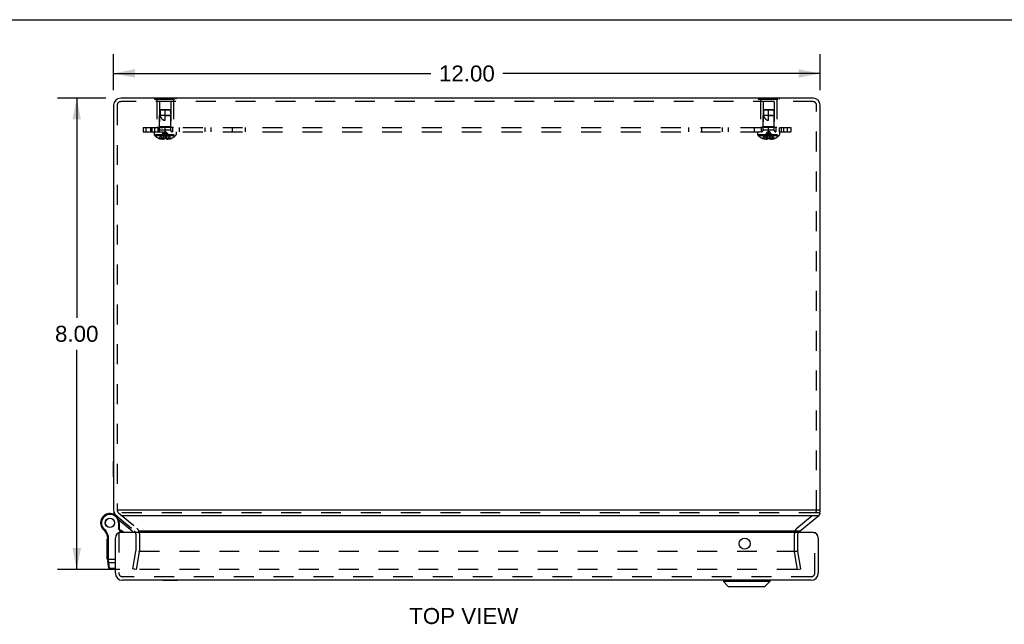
# Model space of a CAD drawing. Header units: inches. Extents: x 0 to 61.5, y 0 to 39.8.
# Tile 8 of 9: x 13.8 to 30.6, y 29.5 to 39.8. Entities that reach past the tile are written whole.
import ezdxf

# ---------------------------------------------------------------- set-up
doc = ezdxf.new("R2010")
doc.units = ezdxf.units.IN
doc.header["$LTSCALE"] = 3.382261
doc.header["$MEASUREMENT"] = 0
doc.linetypes.add('HIDDEN', pattern=[0.2, 0.1, -0.1])
doc.layers.get('0').update_dxf_attribs({"linetype": 'CONTINUOUS'})
for name, color, linetype in [('DEFAULT_2', 8, 'HIDDEN'), ('DIMENSIONS', 7, 'CONTINUOUS'), ('DOOR_ASSEMBLY', 7, 'CONTINUOUS'), ('SUBPANEL', 7, 'CONTINUOUS')]:
    doc.layers.add(name, color=color, linetype=linetype)
doc.styles.get("Standard").update_dxf_attribs({"font": 'arial.ttf'})
doc.dimstyles.new('DIMSTYLE_1', dxfattribs={"dimtxt": 0.271304, "dimasz": 0.361739, "dimexe": 0.09, "dimexo": 0.07, "dimgap": 0.0375, "dimtad": 0, "dimtih": 1, "dimtoh": 1, "dimzin": 4, "dimdsep": 46, "dimtxsty": 'Standard', "dimblk": '_FILLED', "dimblk1": '_FILLED', "dimblk2": '_FILLED', "dimcen": 0.09, "dimadec": 3, "dimazin": 1, "dimtfac": 1, "dimtdec": 3, "dimtofl": 0, "dimtmove": 0, "dimatfit": 3, "dimldrblk": '_FILLED', "dimfxl": 0, "dimtolj": 1, "dimtzin": 4, "dimarcsym": 0})

# ---------------------------------------------------------------- blocks, each defined once
blk = doc.blocks.new('_FILLED')
at = {"color": 0, "linetype": 'ByBlock'}
blk.add_solid([(0, 0), (-1, 0.2), (-1, -0.2)], dxfattribs=at)
blk = doc.blocks.new('*D11')
at = {"layer": 'DIMENSIONS', "color": 2, "linetype": 'Continuous'}
for p, q in [((15.299, 38.46), (14.48, 38.46)), ((14.805, 38.46), (14.805, 34.731)), ((14.805, 30.459), (14.805, 34.188)), ((15.538, 30.459), (14.48, 30.459))]:
    blk.add_line(p, q, dxfattribs=at)
at = {"layer": 'DIMENSIONS', "color": 2, "linetype": 'Continuous', "xscale": 0.3617391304, "yscale": 0.3617391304, "zscale": 0.3617391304}
for p, rotation in [((14.805, 38.46), 90), ((14.805, 30.459), 270)]:
    blk.add_blockref('_FILLED', p, dxfattribs=dict(at, rotation=rotation))
at = {"layer": 'DIMENSIONS', "color": 2, "linetype": 'Continuous', "insert": (14.805, 34.595), "char_height": 0.2713, "width": 0.73726, "attachment_point": 2, "line_spacing_factor": 0.9}
blk.add_mtext('8.00', dxfattribs=at)
blk = doc.blocks.new('*D12')
at = {"layer": 'DIMENSIONS', "color": 2, "linetype": 'Continuous'}
for p, q in [((15.432, 38.593), (15.432, 39.204)), ((27.432, 38.593), (27.432, 39.204)), ((15.432, 38.879), (20.822, 38.879)), ((27.432, 38.879), (22.041, 38.879))]:
    blk.add_line(p, q, dxfattribs=at)
at = {"layer": 'DIMENSIONS', "color": 2, "linetype": 'Continuous', "xscale": 0.3617391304, "yscale": 0.3617391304, "zscale": 0.3617391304, "rotation": 180}
blk.add_blockref('_FILLED', (15.432, 38.879), dxfattribs=at)
at = {"layer": 'DIMENSIONS', "color": 2, "linetype": 'Continuous', "xscale": 0.3617391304, "yscale": 0.3617391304, "zscale": 0.3617391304}
blk.add_blockref('_FILLED', (27.432, 38.879), dxfattribs=at)
at = {"layer": 'DIMENSIONS', "color": 2, "linetype": 'Continuous', "insert": (21.432, 39.014), "char_height": 0.2713, "width": 0.94805, "attachment_point": 2, "line_spacing_factor": 0.9}
blk.add_mtext('12.00', dxfattribs=at)

msp = doc.modelspace()

# ---------------------------------------------------------------- linework, layer by layer
at = {"color": 7, "linetype": 'Continuous'}
for p, q in [((0, 39.791), (61.496, 39.791)), ((16.127, 38.464), (16.127, 38.46)), ((16.127, 38.464), (16.487, 38.464)), ((16.217, 38.464), (16.217, 38.46)), ((16.397, 38.464), (16.397, 38.46)), ((16.487, 38.464), (16.487, 38.46)), ((26.377, 38.464), (26.737, 38.464)), ((26.377, 38.464), (26.377, 38.46)), ((26.467, 38.464), (26.467, 38.46)), ((26.647, 38.464), (26.647, 38.46)), ((26.737, 38.464), (26.737, 38.46)), ((15.428, 32.033), (15.428, 32.289)), ((15.428, 32.289), (15.432, 32.289)), ((15.428, 32.033), (15.432, 32.033)), ((15.501, 31.466), (15.492, 31.466)), ((27.432, 31.466), (27.411, 31.466)), ((15.437, 31.432), (15.437, 31.405)), ((27.427, 31.405), (27.427, 31.436))]:
    msp.add_line(p, q, dxfattribs=at)
at = {"color": 3, "linetype": 'Continuous'}
for p, q in [((15.432, 38.34), (15.432, 31.466)), ((27.312, 38.46), (15.552, 38.46)), ((27.432, 31.466), (27.432, 38.34)), ((27.411, 31.466), (15.501, 31.466)), ((15.553, 31.375), (27.411, 31.375)), ((27.093, 31.112), (27.411, 31.375)), ((15.861, 31.112), (27.093, 31.112))]:
    msp.add_line(p, q, dxfattribs=at)
for points in [[(15.437, 31.405), (15.437, 31.403), (15.437, 31.4), (15.438, 31.398), (15.438, 31.395), (15.439, 31.393), (15.44, 31.391)], [(27.411, 31.375), (27.413, 31.377), (27.415, 31.379), (27.417, 31.382), (27.418, 31.384), (27.42, 31.387), (27.422, 31.389)], [(27.422, 31.423), (27.423, 31.421), (27.424, 31.419), (27.425, 31.416), (27.426, 31.414), (27.426, 31.411), (27.427, 31.408), (27.427, 31.406), (27.427, 31.405)], [(27.427, 31.405), (27.427, 31.403), (27.427, 31.4), (27.426, 31.398), (27.425, 31.395), (27.424, 31.393), (27.423, 31.391), (27.422, 31.389)], [(27.093, 31.112), (27.091, 31.111), (27.09, 31.11), (27.088, 31.108), (27.086, 31.107), (27.084, 31.106), (27.083, 31.105)], [(27.083, 31.105), (27.077, 31.101), (27.071, 31.096), (27.065, 31.092), (27.059, 31.087), (27.057, 31.085)]]:
    msp.add_lwpolyline(points, dxfattribs=at)
for centre, radius, start, end in [((15.552, 38.34), 0.12, 90, 180), ((27.312, 38.34), 0.12, 0, 90), ((15.552, 31.466), 0.12, 180, 201.0908), ((27.312, 31.466), 0.12, 343.7637, 360), ((27.114, 31.066), 0.06, 160.4463, 161.1917)]:
    msp.add_arc(centre, radius, start, end, dxfattribs=at)
at = {"layer": 'DEFAULT_2', "color": 8, "linetype": 'HIDDEN'}
for p, q in [((15.492, 38.34), (15.492, 31.506)), ((27.312, 38.4), (15.552, 38.4)), ((16.127, 38.46), (16.127, 38.443)), ((16.127, 38.443), (16.487, 38.443)), ((16.167, 38.443), (16.167, 37.964)), ((16.212, 38.401), (16.212, 37.974)), ((16.402, 38.401), (16.212, 38.401)), ((16.217, 38.46), (16.217, 38.443)), ((16.397, 38.46), (16.397, 38.443)), ((16.402, 38.401), (16.402, 37.974)), ((16.447, 38.443), (16.447, 37.964)), ((16.487, 38.46), (16.487, 38.443)), ((26.377, 38.46), (26.377, 38.443)), ((26.377, 38.443), (26.737, 38.443)), ((26.417, 38.443), (26.417, 37.964)), ((26.652, 38.401), (26.462, 38.401)), ((26.462, 38.401), (26.462, 37.974)), ((26.467, 38.46), (26.467, 38.443)), ((26.647, 38.46), (26.647, 38.443)), ((26.652, 38.401), (26.652, 37.974)), ((26.697, 38.443), (26.697, 37.964)), ((26.737, 38.46), (26.737, 38.443)), ((27.372, 31.466), (27.372, 38.34)), ((16.212, 37.974), (16.202, 37.964)), ((16.402, 37.974), (16.212, 37.974)), ((16.402, 37.974), (16.412, 37.964)), ((26.462, 37.974), (26.452, 37.964)), ((26.652, 37.974), (26.462, 37.974)), ((26.652, 37.974), (26.662, 37.964)), ((16.447, 37.964), (16.167, 37.964)), ((26.697, 37.964), (26.417, 37.964)), ((15.492, 31.506), (15.492, 31.466)), ((15.475, 31.375), (15.788, 31.112)), ((15.513, 31.421), (15.827, 31.158)), ((27.411, 31.421), (15.553, 31.421)), ((27.037, 31.158), (27.35, 31.421)), ((15.809, 31.066), (15.809, 30.777)), ((15.869, 31.066), (15.869, 30.777)), ((26.994, 30.777), (26.994, 31.066)), ((27.054, 30.777), (27.054, 31.066)), ((15.756, 30.47), (15.809, 30.766)), ((15.868, 30.756), (15.815, 30.459)), ((27.036, 30.766), (15.871, 30.766)), ((27.048, 30.459), (26.996, 30.756)), ((27.107, 30.47), (27.055, 30.766)), ((15.815, 30.459), (15.756, 30.47)), ((27.035, 30.459), (15.791, 30.459)), ((27.048, 30.459), (27.107, 30.47))]:
    msp.add_line(p, q, dxfattribs=at)
for points in [[(15.781, 30.469), (15.781, 30.47), (15.781, 30.471)], [(15.782, 30.464), (15.782, 30.465), (15.781, 30.466), (15.781, 30.468), (15.781, 30.469), (15.781, 30.469)], [(15.791, 30.459), (15.79, 30.459), (15.789, 30.459), (15.788, 30.46), (15.787, 30.46), (15.786, 30.461), (15.785, 30.461), (15.784, 30.462), (15.783, 30.463), (15.783, 30.464), (15.782, 30.464)], [(27.045, 30.468), (27.045, 30.466), (27.045, 30.465), (27.044, 30.464), (27.044, 30.464), (27.043, 30.463), (27.042, 30.462), (27.041, 30.461), (27.04, 30.461), (27.039, 30.46), (27.038, 30.46), (27.037, 30.459), (27.036, 30.459), (27.035, 30.459)], [(27.045, 30.471), (27.045, 30.47), (27.045, 30.469)], [(27.045, 30.469), (27.045, 30.469), (27.045, 30.468)]]:
    msp.add_lwpolyline(points, dxfattribs=at)
for centre, radius, start, end in [((15.552, 38.34), 0.06, 90, 180), ((27.312, 38.34), 0.06, 0, 90), ((15.552, 31.466), 0.06, 180, 230), ((27.312, 31.466), 0.06, 310, 360), ((15.552, 31.466), 0.12, 201.0908, 230), ((15.749, 31.066), 0.06, 0, 50), ((15.749, 31.066), 0.12, 0, 50), ((27.114, 31.066), 0.12, 130, 180), ((27.114, 31.066), 0.06, 164.7667, 180), ((15.749, 30.777), 0.06, 350, 360), ((15.749, 30.777), 0.12, 350, 360), ((27.114, 30.777), 0.12, 180, 190), ((27.114, 30.777), 0.06, 180, 190)]:
    msp.add_arc(centre, radius, start, end, dxfattribs=at)
at = {"layer": 'DOOR_ASSEMBLY', "color": 7, "linetype": 'Continuous'}
for p, q in [((15.427, 31.397), (15.426, 31.397)), ((15.745, 31.109), (15.519, 31.298)), ((15.233, 31.171), (15.244, 31.178)), ((15.233, 31.171), (15.244, 31.178)), ((15.233, 31.171), (15.233, 31.171)), ((15.244, 31.178), (15.244, 31.178)), ((15.263, 31.135), (15.271, 31.145)), ((15.513, 31.25), (15.513, 31.152)), ((15.526, 31.25), (15.513, 31.25)), ((15.526, 31.155), (15.513, 31.152)), ((15.548, 31.085), (15.513, 31.152)), ((15.526, 31.25), (15.526, 31.155)), ((15.563, 31.085), (15.526, 31.155)), ((15.321, 30.636), (15.321, 30.976)), ((15.331, 30.976), (15.321, 30.976)), ((15.331, 30.968), (15.321, 30.968)), ((15.33, 31.014), (15.343, 31.016)), ((15.331, 30.619), (15.331, 30.995)), ((15.331, 30.995), (15.344, 30.995)), ((15.344, 30.616), (15.344, 30.995)), ((15.331, 30.916), (15.321, 30.916)), ((15.331, 30.908), (15.321, 30.908)), ((15.331, 30.838), (15.321, 30.838)), ((15.331, 30.636), (15.321, 30.636)), ((15.331, 30.636), (15.321, 30.636)), ((15.331, 30.631), (15.461, 30.631)), ((15.341, 30.616), (15.342, 30.616)), ((15.341, 30.616), (15.341, 30.616)), ((15.342, 30.616), (15.343, 30.616)), ((15.342, 30.616), (15.342, 30.616)), ((15.343, 30.616), (15.344, 30.616)), ((15.344, 30.614), (15.344, 30.616)), ((15.344, 30.616), (15.344, 30.616)), ((15.344, 30.613), (15.344, 30.614)), ((15.344, 30.612), (15.344, 30.613)), ((15.344, 30.61), (15.344, 30.612)), ((15.344, 30.609), (15.344, 30.61)), ((15.344, 30.608), (15.344, 30.609)), ((15.344, 30.607), (15.344, 30.608)), ((15.345, 30.605), (15.344, 30.607)), ((15.345, 30.604), (15.345, 30.605)), ((15.35, 30.478), (15.332, 30.601)), ((15.345, 30.603), (15.345, 30.604)), ((15.345, 30.602), (15.345, 30.603)), ((15.345, 30.601), (15.345, 30.602)), ((15.345, 30.599), (15.345, 30.601)), ((15.345, 30.598), (15.345, 30.599)), ((15.345, 30.597), (15.345, 30.598)), ((15.345, 30.596), (15.345, 30.597)), ((15.348, 30.575), (15.345, 30.596)), ((15.362, 30.474), (15.348, 30.575)), ((15.348, 30.575), (15.461, 30.575)), ((15.35, 30.478), (15.35, 30.478)), ((15.35, 30.478), (15.35, 30.478)), ((15.363, 30.467), (15.362, 30.474)), ((15.461, 30.474), (15.362, 30.474)), ((15.461, 30.467), (15.363, 30.467)), ((16.268, 30.271), (16.268, 30.275)), ((16.524, 30.271), (16.268, 30.271)), ((16.524, 30.271), (16.524, 30.275)), ((25.789, 30.272), (26.577, 30.272)), ((25.789, 30.272), (25.789, 30.253)), ((26.577, 30.272), (26.577, 30.253)), ((26.577, 30.253), (25.789, 30.253)), ((25.789, 30.253), (25.872, 30.17)), ((25.872, 30.17), (26.494, 30.17)), ((25.877, 30.168), (26.489, 30.168)), ((26.577, 30.253), (26.494, 30.17))]:
    msp.add_line(p, q, dxfattribs=at)
at = {"layer": 'DOOR_ASSEMBLY', "color": 3, "linetype": 'Continuous'}
for p, q in [((15.461, 30.395), (15.461, 30.995)), ((27.311, 31.085), (15.551, 31.085)), ((27.401, 30.995), (27.401, 30.395)), ((27.281, 30.275), (15.581, 30.275))]:
    msp.add_line(p, q, dxfattribs=at)
at = {"layer": 'DOOR_ASSEMBLY', "color": 8, "linetype": 'HIDDEN'}
for p, q in [((15.521, 31.085), (15.521, 30.395)), ((27.341, 30.395), (27.341, 31.085)), ((27.281, 30.335), (15.581, 30.335))]:
    msp.add_line(p, q, dxfattribs=at)
at = {"layer": 'DOOR_ASSEMBLY', "color": 7, "linetype": 'Continuous'}
for points in [[(15.331, 30.619), (15.331, 30.619), (15.331, 30.619), (15.331, 30.619), (15.331, 30.618), (15.331, 30.618), (15.331, 30.618), (15.331, 30.618), (15.331, 30.618), (15.331, 30.618), (15.331, 30.618), (15.331, 30.618), (15.331, 30.618), (15.332, 30.618), (15.332, 30.618), (15.332, 30.618), (15.332, 30.618), (15.332, 30.618), (15.332, 30.618), (15.332, 30.618), (15.332, 30.618), (15.332, 30.618), (15.332, 30.618), (15.332, 30.618), (15.332, 30.617), (15.332, 30.617), (15.332, 30.617), (15.333, 30.617), (15.333, 30.617), (15.333, 30.617), (15.333, 30.617), (15.333, 30.617), (15.333, 30.617), (15.333, 30.617), (15.333, 30.617), (15.333, 30.617), (15.334, 30.617), (15.334, 30.617), (15.334, 30.617), (15.334, 30.617), (15.334, 30.617), (15.334, 30.617), (15.334, 30.617), (15.334, 30.617), (15.335, 30.617), (15.335, 30.617), (15.335, 30.617), (15.335, 30.616), (15.335, 30.616), (15.335, 30.616), (15.336, 30.616), (15.336, 30.616), (15.336, 30.616), (15.336, 30.616), (15.336, 30.616), (15.336, 30.616), (15.337, 30.616), (15.337, 30.616), (15.337, 30.616), (15.337, 30.616), (15.337, 30.616), (15.337, 30.616), (15.338, 30.616), (15.338, 30.616), (15.338, 30.616), (15.338, 30.616), (15.338, 30.616), (15.339, 30.616), (15.339, 30.616), (15.339, 30.616), (15.339, 30.616), (15.339, 30.616), (15.34, 30.616), (15.34, 30.616), (15.34, 30.616), (15.34, 30.616), (15.34, 30.616), (15.341, 30.616), (15.341, 30.616)], [(15.343, 30.616), (15.343, 30.616), (15.343, 30.616)], [(15.332, 30.601), (15.332, 30.601), (15.332, 30.601), (15.332, 30.601), (15.333, 30.601), (15.333, 30.601), (15.333, 30.601), (15.333, 30.601), (15.333, 30.6), (15.333, 30.6), (15.333, 30.6), (15.333, 30.6), (15.333, 30.6), (15.333, 30.6), (15.333, 30.6), (15.333, 30.6), (15.333, 30.6), (15.333, 30.599), (15.333, 30.599), (15.333, 30.599), (15.333, 30.599), (15.334, 30.599), (15.334, 30.599), (15.334, 30.599), (15.334, 30.599), (15.334, 30.599), (15.334, 30.599), (15.334, 30.598), (15.334, 30.598), (15.334, 30.598), (15.334, 30.598), (15.335, 30.598), (15.335, 30.598), (15.335, 30.598), (15.335, 30.598), (15.335, 30.598), (15.335, 30.598), (15.335, 30.598), (15.335, 30.598), (15.336, 30.597), (15.336, 30.597), (15.336, 30.597), (15.336, 30.597), (15.336, 30.597), (15.336, 30.597), (15.337, 30.597), (15.337, 30.597), (15.337, 30.597), (15.337, 30.597), (15.337, 30.597), (15.337, 30.597), (15.338, 30.597), (15.338, 30.597), (15.338, 30.597), (15.338, 30.597), (15.338, 30.596), (15.338, 30.596), (15.339, 30.596), (15.339, 30.596), (15.339, 30.596), (15.339, 30.596), (15.339, 30.596), (15.34, 30.596), (15.34, 30.596), (15.34, 30.596), (15.34, 30.596), (15.34, 30.596), (15.34, 30.596), (15.341, 30.596), (15.341, 30.596), (15.341, 30.596), (15.341, 30.596), (15.342, 30.596), (15.342, 30.596), (15.342, 30.596), (15.342, 30.596), (15.342, 30.596), (15.343, 30.596), (15.343, 30.596), (15.343, 30.596), (15.343, 30.596), (15.343, 30.596), (15.344, 30.596), (15.344, 30.596), (15.344, 30.596), (15.344, 30.596), (15.344, 30.596), (15.345, 30.596), (15.345, 30.596), (15.345, 30.596), (15.345, 30.596)], [(15.335, 30.585), (15.335, 30.584), (15.335, 30.584), (15.335, 30.584), (15.335, 30.584), (15.335, 30.584), (15.335, 30.583), (15.335, 30.583), (15.335, 30.583), (15.335, 30.583), (15.335, 30.583), (15.335, 30.582), (15.335, 30.582), (15.335, 30.582), (15.336, 30.582), (15.336, 30.582), (15.336, 30.582), (15.336, 30.581), (15.336, 30.581), (15.336, 30.581), (15.336, 30.581), (15.336, 30.581), (15.336, 30.581), (15.336, 30.58), (15.336, 30.58), (15.337, 30.58), (15.337, 30.58), (15.337, 30.58), (15.337, 30.58), (15.337, 30.579), (15.337, 30.579), (15.337, 30.579), (15.337, 30.579), (15.338, 30.579), (15.338, 30.579), (15.338, 30.578), (15.338, 30.578), (15.338, 30.578), (15.338, 30.578), (15.338, 30.578), (15.339, 30.578), (15.339, 30.578), (15.339, 30.578), (15.339, 30.577), (15.339, 30.577), (15.339, 30.577), (15.34, 30.577), (15.34, 30.577), (15.34, 30.577), (15.34, 30.577), (15.34, 30.577), (15.34, 30.576), (15.341, 30.576), (15.341, 30.576), (15.341, 30.576), (15.341, 30.576), (15.341, 30.576), (15.342, 30.576), (15.342, 30.576), (15.342, 30.576), (15.342, 30.576), (15.342, 30.576), (15.343, 30.576), (15.343, 30.575), (15.343, 30.575), (15.343, 30.575), (15.343, 30.575), (15.344, 30.575), (15.344, 30.575), (15.344, 30.575), (15.344, 30.575), (15.344, 30.575), (15.345, 30.575), (15.345, 30.575), (15.345, 30.575), (15.345, 30.575), (15.345, 30.575), (15.346, 30.575), (15.346, 30.575), (15.346, 30.575), (15.346, 30.575), (15.347, 30.575), (15.347, 30.575), (15.347, 30.575), (15.347, 30.575), (15.347, 30.575), (15.348, 30.575)], [(15.349, 30.483), (15.349, 30.483), (15.349, 30.483), (15.349, 30.483), (15.349, 30.483), (15.349, 30.482), (15.349, 30.482), (15.349, 30.482), (15.349, 30.482), (15.349, 30.482), (15.349, 30.482), (15.349, 30.481), (15.35, 30.481), (15.35, 30.481), (15.35, 30.481), (15.35, 30.481), (15.35, 30.48), (15.35, 30.48), (15.35, 30.48), (15.35, 30.48), (15.35, 30.48), (15.35, 30.48), (15.35, 30.479), (15.35, 30.479), (15.351, 30.479), (15.351, 30.479), (15.351, 30.479), (15.351, 30.479), (15.351, 30.478), (15.351, 30.478), (15.351, 30.478), (15.351, 30.478), (15.352, 30.478), (15.352, 30.478), (15.352, 30.477), (15.352, 30.477), (15.352, 30.477), (15.352, 30.477), (15.352, 30.477), (15.353, 30.477), (15.353, 30.477), (15.353, 30.477), (15.353, 30.476), (15.353, 30.476), (15.353, 30.476), (15.354, 30.476), (15.354, 30.476), (15.354, 30.476), (15.354, 30.476), (15.354, 30.476), (15.354, 30.475), (15.355, 30.475), (15.355, 30.475), (15.355, 30.475), (15.355, 30.475), (15.355, 30.475), (15.356, 30.475), (15.356, 30.475), (15.356, 30.475), (15.356, 30.475), (15.356, 30.475), (15.357, 30.474), (15.357, 30.474), (15.357, 30.474), (15.357, 30.474), (15.357, 30.474), (15.358, 30.474), (15.358, 30.474), (15.358, 30.474), (15.358, 30.474), (15.358, 30.474), (15.359, 30.474), (15.359, 30.474), (15.359, 30.474), (15.359, 30.474), (15.359, 30.474), (15.36, 30.474), (15.36, 30.474), (15.36, 30.474), (15.36, 30.474), (15.36, 30.474), (15.361, 30.474), (15.361, 30.474), (15.361, 30.474), (15.361, 30.474), (15.362, 30.474), (15.362, 30.474)]]:
    msp.add_lwpolyline(points, dxfattribs=at)
for radius in [0.079, 0.078]:
    msp.add_circle((15.369, 31.25), radius, dxfattribs=at)
at = {"layer": 'DOOR_ASSEMBLY', "color": 3, "linetype": 'Continuous'}
msp.add_circle((26.151, 30.897), 0.0938, dxfattribs=at)
at = {"layer": 'DOOR_ASSEMBLY', "color": 7, "linetype": 'Continuous'}
for centre, radius, start, end in [((15.369, 31.25), 0.158, 0, 210.265), ((15.369, 31.25), 0.144, 0, 210.265), ((15.332, 31.155), 0.26, 51.1639, 68.622), ((15.369, 31.25), 0.158, 210.2787, 232.6869), ((15.356, 31.243), 0.142, 210.265, 229.2067), ((15.356, 31.243), 0.129, 210.265, 229.2067), ((15.132, 30.984), 0.2, 8.8401, 49.2067), ((15.132, 30.984), 0.213, 8.8401, 49.2067), ((15.469, 30.928), 0.21, 48.2712, 69.7019), ((15.684, 31.036), 0.095, 31.1408, 50), ((15.206, 30.995), 0.125, 0, 8.8401), ((15.206, 30.995), 0.138, 0, 8.8401), ((15.456, 30.619), 0.125, 180, 187.9618), ((15.363, 30.48), 0.013, 187.9757, 270), ((25.792, 30.272), 0.00305, 89.9999, 180), ((26.574, 30.272), 0.00305, 0, 90.0001), ((25.877, 30.175), 0.0071, 225, 270), ((26.489, 30.175), 0.0071, 270, 315)]:
    msp.add_arc(centre, radius, start, end, dxfattribs=at)
at = {"layer": 'DOOR_ASSEMBLY', "color": 3, "linetype": 'Continuous'}
for centre, radius, start, end in [((15.551, 30.995), 0.09, 90, 180), ((27.311, 30.995), 0.09, 0, 90), ((15.581, 30.395), 0.12, 180, 270), ((27.281, 30.395), 0.12, 270, 360)]:
    msp.add_arc(centre, radius, start, end, dxfattribs=at)
at = {"layer": 'DOOR_ASSEMBLY', "color": 8, "linetype": 'HIDDEN'}
for centre, start, end in [((15.581, 30.395), 180, 270), ((27.281, 30.395), 270, 360)]:
    msp.add_arc(centre, 0.06, start, end, dxfattribs=at)
at = {"layer": 'SUBPANEL', "color": 8, "linetype": 'HIDDEN'}
for p, q in [((16.222, 38.254), (16.213, 38.164)), ((16.213, 37.917), (16.213, 38.164)), ((16.401, 38.164), (16.213, 38.164)), ((16.233, 38.264), (16.222, 38.254)), ((16.222, 38.254), (16.227, 38.259)), ((16.392, 38.254), (16.222, 38.254)), ((16.227, 38.259), (16.233, 38.264)), ((16.381, 38.264), (16.233, 38.264)), ((16.307, 38.084), (16.307, 38.264)), ((16.307, 38.164), (16.401, 38.164)), ((16.381, 38.264), (16.392, 38.254)), ((16.392, 38.254), (16.401, 38.164)), ((16.401, 37.917), (16.401, 38.164)), ((26.472, 38.254), (26.463, 38.164)), ((26.651, 38.164), (26.463, 38.164)), ((26.463, 37.917), (26.463, 38.164)), ((26.483, 38.264), (26.472, 38.254)), ((26.472, 38.254), (26.475, 38.256)), ((26.642, 38.254), (26.472, 38.254)), ((26.475, 38.256), (26.48, 38.261)), ((26.631, 38.264), (26.483, 38.264)), ((26.557, 38.084), (26.557, 38.264)), ((26.557, 38.164), (26.651, 38.164)), ((26.631, 38.264), (26.642, 38.254)), ((26.642, 38.254), (26.651, 38.164)), ((26.651, 37.917), (26.651, 38.164)), ((15.932, 37.964), (15.932, 37.889)), ((15.932, 37.964), (26.932, 37.964)), ((15.932, 37.889), (26.932, 37.889)), ((15.983, 37.889), (15.983, 37.964)), ((16.057, 37.964), (16.057, 37.889)), ((16.086, 37.889), (16.086, 37.964)), ((16.12, 37.889), (16.12, 37.842)), ((16.12, 37.842), (16.493, 37.842)), ((16.126, 37.964), (16.126, 37.889)), ((16.127, 37.827), (16.487, 37.827)), ((16.182, 37.964), (16.182, 37.889)), ((16.401, 37.917), (16.213, 37.917)), ((16.291, 37.775), (16.293, 37.798)), ((16.307, 37.889), (16.307, 37.964)), ((16.315, 37.84), (16.313, 37.86)), ((16.318, 37.819), (16.315, 37.84)), ((16.32, 37.797), (16.318, 37.819)), ((16.322, 37.775), (16.32, 37.798)), ((16.432, 37.964), (16.432, 37.889)), ((16.493, 37.889), (16.493, 37.842)), ((16.549, 37.889), (16.549, 37.964)), ((16.988, 37.889), (16.988, 37.964)), ((17.09, 37.889), (17.09, 37.964)), ((17.448, 37.964), (17.448, 37.889)), ((17.666, 37.964), (17.666, 37.889)), ((25.198, 37.964), (25.198, 37.889)), ((25.416, 37.964), (25.416, 37.889)), ((25.774, 37.889), (25.774, 37.964)), ((25.875, 37.889), (25.875, 37.964)), ((26.315, 37.889), (26.315, 37.964)), ((26.37, 37.889), (26.37, 37.842)), ((26.37, 37.842), (26.743, 37.842)), ((26.377, 37.827), (26.737, 37.827)), ((26.432, 37.964), (26.432, 37.889)), ((26.651, 37.917), (26.463, 37.917)), ((26.541, 37.775), (26.543, 37.798)), ((26.557, 37.889), (26.557, 37.964)), ((26.565, 37.84), (26.563, 37.86)), ((26.568, 37.819), (26.565, 37.84)), ((26.57, 37.797), (26.568, 37.819)), ((26.572, 37.775), (26.57, 37.798)), ((26.682, 37.964), (26.682, 37.889)), ((26.738, 37.964), (26.738, 37.889)), ((26.743, 37.889), (26.743, 37.842)), ((26.778, 37.889), (26.778, 37.964)), ((26.807, 37.964), (26.807, 37.889)), ((26.88, 37.889), (26.88, 37.964)), ((26.932, 37.964), (26.932, 37.889)), ((16.208, 37.776), (16.207, 37.775)), ((16.208, 37.776), (16.208, 37.775)), ((16.291, 37.775), (16.208, 37.775)), ((16.238, 37.775), (16.238, 37.765)), ((16.272, 37.775), (16.272, 37.76)), ((16.291, 37.776), (16.291, 37.775)), ((16.291, 37.775), (16.291, 37.765)), ((16.322, 37.776), (16.322, 37.775)), ((16.322, 37.775), (16.322, 37.765)), ((16.405, 37.775), (16.322, 37.775)), ((16.322, 37.765), (16.325, 37.764)), ((16.342, 37.775), (16.342, 37.76)), ((16.375, 37.775), (16.375, 37.765)), ((16.405, 37.775), (16.406, 37.776)), ((16.406, 37.776), (16.406, 37.775)), ((26.458, 37.776), (26.457, 37.775)), ((26.458, 37.775), (26.458, 37.776)), ((26.541, 37.775), (26.458, 37.775)), ((26.488, 37.775), (26.488, 37.765)), ((26.522, 37.775), (26.522, 37.76)), ((26.541, 37.776), (26.546, 37.775)), ((26.541, 37.776), (26.541, 37.775)), ((26.541, 37.775), (26.541, 37.765)), ((26.552, 37.775), (26.546, 37.775)), ((26.572, 37.776), (26.572, 37.775)), ((26.655, 37.775), (26.572, 37.775)), ((26.572, 37.775), (26.572, 37.765)), ((26.592, 37.775), (26.592, 37.76)), ((26.625, 37.775), (26.625, 37.765)), ((26.656, 37.776), (26.655, 37.775)), ((26.656, 37.776), (26.656, 37.775))]:
    msp.add_line(p, q, dxfattribs=at)
for points in [[(16.222, 38.254), (16.221, 38.242), (16.22, 38.23), (16.22, 38.219), (16.22, 38.207), (16.22, 38.196), (16.22, 38.184), (16.221, 38.174), (16.223, 38.164)], [(16.223, 38.164), (16.225, 38.156), (16.227, 38.149), (16.23, 38.143), (16.232, 38.137), (16.235, 38.131), (16.238, 38.126), (16.241, 38.121), (16.244, 38.117), (16.247, 38.113), (16.25, 38.109), (16.253, 38.106), (16.256, 38.103), (16.26, 38.101), (16.263, 38.098), (16.266, 38.096), (16.269, 38.094), (16.273, 38.092), (16.276, 38.09), (16.28, 38.089), (16.283, 38.087), (16.287, 38.086), (16.291, 38.085), (16.295, 38.085), (16.299, 38.084), (16.303, 38.084), (16.307, 38.084)], [(26.472, 38.254), (26.471, 38.242), (26.47, 38.23), (26.47, 38.219), (26.47, 38.207), (26.47, 38.196), (26.47, 38.184), (26.471, 38.174), (26.473, 38.164)], [(26.473, 38.164), (26.475, 38.156), (26.477, 38.149), (26.48, 38.143), (26.482, 38.137), (26.485, 38.131), (26.488, 38.126), (26.491, 38.121), (26.494, 38.117), (26.497, 38.113), (26.5, 38.109), (26.503, 38.106), (26.506, 38.103), (26.51, 38.101), (26.513, 38.098), (26.516, 38.096), (26.519, 38.094), (26.523, 38.092), (26.526, 38.09), (26.53, 38.089), (26.533, 38.087), (26.537, 38.086), (26.541, 38.085), (26.545, 38.085), (26.549, 38.084), (26.553, 38.084), (26.557, 38.084)], [(16.208, 37.776), (16.221, 37.798), (16.236, 37.819), (16.252, 37.84), (16.269, 37.86), (16.287, 37.88), (16.307, 37.899)], [(16.238, 37.775), (16.248, 37.797), (16.258, 37.819), (16.269, 37.84), (16.281, 37.86), (16.293, 37.88), (16.307, 37.899)], [(16.272, 37.775), (16.277, 37.797), (16.282, 37.819), (16.288, 37.84), (16.294, 37.86), (16.3, 37.88), (16.307, 37.899)], [(16.293, 37.797), (16.296, 37.819), (16.298, 37.84), (16.301, 37.86), (16.304, 37.88), (16.307, 37.899)], [(16.296, 37.819), (16.298, 37.84), (16.301, 37.86), (16.304, 37.88), (16.307, 37.899)], [(16.313, 37.86), (16.31, 37.88), (16.307, 37.899)], [(16.313, 37.86), (16.31, 37.88), (16.307, 37.899)], [(16.342, 37.775), (16.337, 37.797), (16.332, 37.819), (16.326, 37.84), (16.32, 37.86), (16.314, 37.88), (16.307, 37.899)], [(16.375, 37.775), (16.366, 37.797), (16.356, 37.819), (16.345, 37.84), (16.333, 37.86), (16.32, 37.88), (16.307, 37.899)], [(16.406, 37.776), (16.392, 37.798), (16.378, 37.819), (16.362, 37.84), (16.344, 37.86), (16.326, 37.88), (16.307, 37.899)], [(26.458, 37.776), (26.471, 37.798), (26.486, 37.819), (26.502, 37.84), (26.519, 37.86), (26.537, 37.88), (26.557, 37.899)], [(26.488, 37.775), (26.498, 37.797), (26.508, 37.819), (26.519, 37.84), (26.531, 37.86), (26.543, 37.88), (26.557, 37.899)], [(26.522, 37.775), (26.527, 37.797), (26.532, 37.819), (26.538, 37.84), (26.544, 37.86), (26.55, 37.88), (26.557, 37.899)], [(26.543, 37.797), (26.546, 37.819), (26.548, 37.84), (26.551, 37.86), (26.554, 37.88), (26.557, 37.899)], [(26.546, 37.819), (26.548, 37.84), (26.551, 37.86), (26.554, 37.88), (26.557, 37.899)], [(26.592, 37.775), (26.587, 37.797), (26.582, 37.819), (26.576, 37.84), (26.57, 37.86), (26.564, 37.88), (26.557, 37.899)], [(26.563, 37.86), (26.56, 37.88), (26.557, 37.899)], [(26.563, 37.86), (26.56, 37.88), (26.557, 37.899)], [(26.656, 37.776), (26.642, 37.798), (26.628, 37.819), (26.612, 37.84), (26.594, 37.86), (26.576, 37.88), (26.557, 37.899)], [(26.625, 37.775), (26.616, 37.797), (26.606, 37.819), (26.595, 37.84), (26.583, 37.86), (26.57, 37.88), (26.557, 37.899)], [(16.272, 37.76), (16.268, 37.76), (16.264, 37.761), (16.26, 37.761), (16.256, 37.762), (16.251, 37.762), (16.247, 37.763), (16.243, 37.764), (16.238, 37.765)], [(16.291, 37.765), (16.289, 37.764), (16.286, 37.763), (16.284, 37.763), (16.282, 37.762), (16.279, 37.761), (16.277, 37.761), (16.274, 37.76), (16.272, 37.76)], [(16.322, 37.776), (16.317, 37.775), (16.312, 37.775), (16.307, 37.775), (16.302, 37.775), (16.296, 37.775), (16.291, 37.776)], [(16.342, 37.76), (16.339, 37.76), (16.337, 37.761), (16.334, 37.761), (16.332, 37.762), (16.33, 37.763), (16.327, 37.763), (16.325, 37.764)], [(16.375, 37.765), (16.371, 37.764), (16.366, 37.763), (16.362, 37.762), (16.358, 37.762), (16.354, 37.761), (16.35, 37.761), (16.346, 37.76), (16.342, 37.76)], [(26.522, 37.76), (26.518, 37.76), (26.514, 37.761), (26.51, 37.761), (26.506, 37.762), (26.501, 37.762), (26.497, 37.763), (26.493, 37.764), (26.488, 37.765)], [(26.541, 37.765), (26.539, 37.764), (26.536, 37.763), (26.534, 37.763), (26.532, 37.762), (26.529, 37.761), (26.527, 37.761), (26.524, 37.76), (26.522, 37.76)], [(26.552, 37.775), (26.557, 37.775), (26.562, 37.775)], [(26.572, 37.776), (26.567, 37.775), (26.562, 37.775)], [(26.592, 37.76), (26.589, 37.76), (26.587, 37.761), (26.584, 37.761), (26.582, 37.762), (26.58, 37.763), (26.577, 37.763), (26.575, 37.764), (26.572, 37.765)], [(26.625, 37.765), (26.621, 37.764), (26.616, 37.763), (26.612, 37.762), (26.608, 37.762), (26.604, 37.761), (26.6, 37.761), (26.596, 37.76), (26.592, 37.76)]]:
    msp.add_lwpolyline(points, dxfattribs=at)
for centre, radius, start, end in [((16.14, 37.842), 0.02, 180, 226.4862), ((16.307, 38.017), 0.262, 226.4862, 247.6643), ((16.185, 37.917), 0.0282, 270, 360), ((16.429, 37.917), 0.0282, 180, 270), ((16.307, 38.017), 0.262, 292.3357, 313.5138), ((16.473, 37.842), 0.02, 313.5138, 360), ((26.39, 37.842), 0.02, 180, 226.4862), ((26.557, 38.017), 0.262, 226.4862, 247.6643), ((26.435, 37.917), 0.0282, 270, 360), ((26.679, 37.917), 0.0282, 180, 270), ((26.557, 38.017), 0.262, 292.3357, 313.5138), ((26.723, 37.842), 0.02, 313.5138, 360), ((16.307, 38.017), 0.261, 247.9106, 254.8059), ((16.307, 38.017), 0.261, 285.1941, 292.0894), ((26.557, 38.017), 0.261, 247.9106, 254.8059), ((26.557, 38.017), 0.261, 285.1941, 292.0894)]:
    msp.add_arc(centre, radius, start, end, dxfattribs=at)

# ---------------------------------------------------------------- texts
at = {"layer": 'DIMENSIONS', "color": 2, "linetype": 'Continuous', "insert": (21.379, 29.804), "char_height": 0.2713, "width": 1.8487, "attachment_point": 2, "line_spacing_factor": 0.9}
msp.add_mtext('TOP VIEW', dxfattribs=at)

# ---------------------------------------------------------------- dimensions: what is measured, and where the dimension line sits
at = {"layer": 'DIMENSIONS', "color": 2, "linetype": 'Continuous'}
dim = msp.add_linear_dim(base=(27.432, 38.879), p1=(15.432, 39.274), p2=(27.432, 39.274), dimstyle='DIMSTYLE_1', dxfattribs=at)
dim.commit()
dim.dimension.update_dxf_attribs({"geometry": '*D12', "text_midpoint": (21.443, 38.877), "dimtype": 160})
dim = msp.add_linear_dim(base=(14.805, 30.459), p1=(15.369, 38.46), p2=(15.608, 30.459), angle=270, dimstyle='DIMSTYLE_1', dxfattribs=at)
dim.commit()
dim.dimension.update_dxf_attribs({"geometry": '*D11', "text_midpoint": (14.804, 34.458), "dimtype": 160})

doc.saveas('drawing.dxf')
